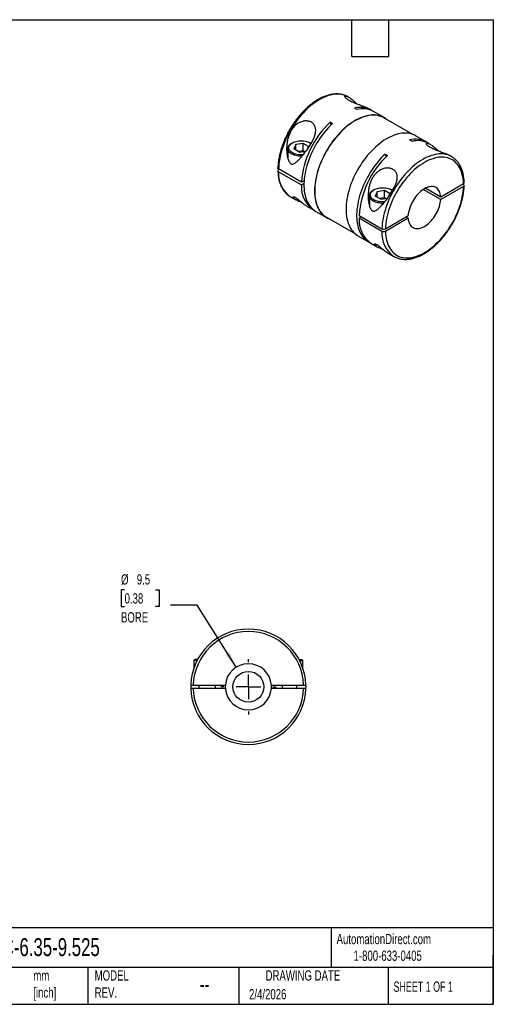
# Model space of a CAD drawing. Header units: millimetres. Extents: x 6 to 273, y 6 to 210.
# Tile 2 of 2: x 175 to 273, y 6 to 210. Entities that reach past the tile are written whole.
import ezdxf

# ---------------------------------------------------------------- set-up
doc = ezdxf.new("R2010")
doc.units = ezdxf.units.MM
doc.linetypes.add('SLD-Center', pattern=[19.05, 15.24, -1.27, 1.27, -1.27])
doc.linetypes.add('SLD-Solid', pattern=[0])
doc.layers.add('CENTER', color=40, linetype='SLD-Center')
doc.layers.add('DIMENSIONS', color=140, linetype='SLD-Solid', lineweight=25)
doc.layers.add('TEXT', color=140, linetype='SLD-Solid', lineweight=25)
doc.styles.add('SLDTEXTSTYLE0', font='TXT', dxfattribs={"width": 0.7})
doc.styles.add('SLDTEXTSTYLE1', font='TXT', dxfattribs={"width": 0.65})
doc.dimstyles.new('SLDDIMSTYLE2', dxfattribs={"dimtxt": 2.158008, "dimasz": 3.302, "dimexe": 0, "dimexo": 0.0625, "dimgap": 0.539502, "dimtad": 0, "dimtih": 1, "dimtoh": 1, "dimdec": 1, "dimrnd": 1e-09, "dimzin": 12, "dimdsep": 46, "dimtxsty": 'SLDTEXTSTYLE0', "dimsah": 1, "dimcen": 0, "dimadec": 0, "dimazin": 3, "dimtfac": 1, "dimtdec": 1, "dimtofl": 0, "dimtmove": 0, "dimatfit": 3, "dimfxl": 0, "dimfrac": 2, "dimtolj": 1, "dimtzin": 12, "dimarcsym": 0})

# ---------------------------------------------------------------- blocks, each defined once
blk = doc.blocks.new('_D_4')
at = {"layer": 'DIMENSIONS'}
for p, q in [((196.91, 91.88), (196.18, 91.88)), ((196.18, 91.88), (196.18, 88.45)), ((203.32, 91.88), (204.05, 91.88)), ((204.05, 91.88), (204.05, 88.45)), ((196.18, 88.45), (196.91, 88.45)), ((204.05, 88.45), (203.32, 88.45)), ((211.91, 88.75), (206.36, 88.75)), ((219.94, 75.92), (211.91, 88.75))]:
    blk.add_line(p, q, dxfattribs=at)
blk.add_solid([(219.94, 75.92), (218.62, 78.99), (217.76, 78.45)], dxfattribs=at)
at = {"layer": 'DIMENSIONS', "char_height": 2.117, "attachment_point": 1, "style": 'SLDTEXTSTYLE0'}
for s, insert in [('%%c', (196.18, 95.1)), ('9.5', (199.43, 95.1)), ('0.38', (196.91, 91.18)), ('BORE', (196.16, 87.27))]:
    blk.add_mtext(s, dxfattribs=dict(at, insert=insert))
blk = doc.blocks.new('SW_CENTERMARKSYMBOL_0')
at = {"layer": 'CENTER', "color": 0}
for p, q in [((0, 5.08), (0, 5.715)), ((0, 0), (0, 2.54)), ((-5.08, 0), (-5.715, 0)), ((0, 0), (-2.54, 0)), ((0, 0), (0, -2.54)), ((0, 0), (2.54, 0)), ((5.08, 0), (5.715, 0)), ((0, -5.08), (0, -5.715))]:
    blk.add_line(p, q, dxfattribs=at)

msp = doc.modelspace()

# ---------------------------------------------------------------- linework, layer by layer
for p, q in [((243.22, 193.54), (243.07, 193.62)), ((244.87, 191.02), (244.38, 191.31)), ((247.81, 190.89), (247.45, 191.09)), ((250.49, 189.34), (248.3, 190.6)), ((256.43, 185.85), (250.47, 189.29)), ((239.84, 188.11), (239.34, 188.4)), ((239.34, 188.4), (239.52, 187.81)), ((259.19, 184.31), (257, 185.58)), ((230.62, 182.95), (230.62, 180.92)), ((231.57, 184.15), (231.43, 184.07)), ((232.25, 183.76), (231.84, 182.88)), ((233.78, 184), (232.25, 183.76)), ((232.25, 182.64), (232.25, 183.76)), ((234.91, 183.35), (233.78, 184)), ((233.78, 182.5), (233.78, 184)), ((234.67, 182.84), (234.91, 183.35)), ((235.32, 184.07), (235.18, 184.15)), ((255.76, 184.73), (256.26, 184.45)), ((260.05, 183.82), (259.69, 184.03)), ((232.96, 182.23), (231.84, 182.88)), ((233.78, 182.5), (232.76, 182.34)), ((232.96, 182.23), (234.38, 182.45)), ((233.98, 182.39), (233.78, 182.5)), ((250.73, 181.83), (251.22, 181.54)), ((250.73, 181.83), (250.91, 181.24)), ((264.42, 181.29), (264.28, 181.38)), ((264.44, 181.29), (264.42, 181.29)), ((231.3, 179.78), (231.19, 179.86)), ((233.45, 176.01), (228.71, 178.75)), ((228.85, 178.66), (228.71, 178.58)), ((228.71, 178.17), (233.45, 175.44)), ((233.97, 176.31), (233.45, 176.01)), ((233.45, 175.44), (233.94, 175.73)), ((259.08, 174.81), (262.19, 173.01)), ((262.19, 173.01), (266.89, 175.72)), ((266.89, 175.15), (262.19, 172.44)), ((266.74, 175.64), (266.89, 175.56)), ((231.16, 173.02), (231.17, 173.01)), ((231.17, 173.01), (232.24, 172.4)), ((247.45, 173.23), (247.45, 171.2)), ((248.4, 174.44), (248.26, 174.36)), ((249.08, 174.05), (248.67, 173.16)), ((249.79, 172.51), (248.67, 173.16)), ((250.61, 174.28), (249.08, 174.05)), ((249.08, 172.92), (249.08, 174.05)), ((250.61, 172.79), (249.59, 172.63)), ((249.79, 172.51), (251.21, 172.73)), ((251.74, 173.63), (250.61, 174.28)), ((250.61, 172.79), (250.61, 174.28)), ((250.81, 172.67), (250.61, 172.79)), ((251.5, 173.12), (251.74, 173.63)), ((252.15, 174.36), (252.01, 174.44)), ((262.19, 172.44), (258.58, 174.52)), ((234.63, 171.01), (235.91, 170.28)), ((236.4, 169.99), (238.6, 168.72)), ((238.62, 168.77), (244.58, 165.33)), ((245.33, 169.15), (250.06, 166.42)), ((245.82, 168.87), (245.33, 168.58)), ((248.13, 170.07), (248.02, 170.14)), ((250.77, 166.42), (255.47, 169.13)), ((254.98, 168.85), (255.47, 168.56)), ((250.06, 165.85), (245.33, 168.58)), ((255.47, 168.56), (250.77, 165.85)), ((245.1, 164.97), (247.29, 163.7)), ((247.79, 163.42), (249.07, 162.68)), ((251.46, 161.3), (252.53, 160.68)), ((252.51, 160.69), (252.53, 160.68)), ((211.42, 77.48), (211.22, 77.28)), ((211.22, 77.28), (211.22, 75.76)), ((211.86, 77.28), (211.22, 77.28)), ((211.97, 77.48), (211.42, 77.48)), ((232.97, 77.48), (233.52, 77.48)), ((233.07, 77.28), (233.72, 77.28)), ((233.72, 77.28), (233.52, 77.48)), ((233.72, 75.76), (233.72, 77.28)), ((211.07, 72.23), (217.72, 72.23)), ((217.72, 71.53), (211.07, 71.53)), ((212.27, 72.23), (212.27, 71.53)), ((215.67, 71.53), (215.67, 72.23)), ((227.22, 72.23), (233.86, 72.23)), ((233.86, 71.53), (227.22, 71.53)), ((229.47, 72.23), (229.47, 71.53)), ((232.47, 71.53), (232.47, 72.23))]:
    msp.add_line(p, q)
at = {"flags": 128}
for points in [[(243.07, 193.62), (242.98, 193.67), (242.66, 193.83), (242.33, 193.95), (241.99, 194.05), (241.63, 194.12), (241.26, 194.17), (240.87, 194.18), (240.48, 194.16), (240.08, 194.12), (239.67, 194.05), (239.26, 193.95), (238.84, 193.82), (238.41, 193.66), (237.98, 193.48), (237.55, 193.27), (237.12, 193.03), (236.69, 192.77), (236.26, 192.48), (235.83, 192.17), (235.4, 191.84), (234.98, 191.48), (234.57, 191.1), (234.16, 190.7), (233.76, 190.28), (233.37, 189.85), (232.99, 189.39), (232.61, 188.92), (232.26, 188.43), (231.91, 187.94), (231.58, 187.43), (231.26, 186.9), (230.96, 186.37), (230.67, 185.83), (230.4, 185.29), (230.15, 184.74), (229.92, 184.18), (229.7, 183.62), (229.51, 183.06), (229.34, 182.51), (229.18, 181.95), (229.05, 181.4), (228.94, 180.85), (228.85, 180.31), (228.78, 179.78), (228.73, 179.26), (228.71, 178.75)], [(251.01, 188.98), (250.87, 189.09), (250.57, 189.29), (250.26, 189.46), (249.94, 189.6), (249.6, 189.72), (249.24, 189.8), (248.88, 189.86), (248.5, 189.89), (248.11, 189.89), (247.72, 189.86), (247.31, 189.8), (246.9, 189.72), (246.48, 189.6), (246.05, 189.46), (245.63, 189.29), (245.19, 189.09), (244.76, 188.87), (244.33, 188.62), (243.9, 188.34), (243.46, 188.04), (243.04, 187.72), (242.61, 187.37), (242.19, 187), (241.78, 186.61), (241.38, 186.2), (240.98, 185.77), (240.59, 185.32), (240.21, 184.86), (239.85, 184.38), (239.49, 183.89), (239.16, 183.38), (238.83, 182.86), (238.52, 182.33), (238.22, 181.8), (237.95, 181.25), (237.69, 180.7), (237.45, 180.15), (237.22, 179.59), (237.02, 179.03), (236.83, 178.47), (236.67, 177.91), (236.53, 177.36), (236.41, 176.81), (236.31, 176.26), (236.23, 175.73), (236.18, 175.2), (236.14, 174.68), (236.13, 174.17), (236.14, 173.68), (236.18, 173.2), (236.23, 172.73), (236.31, 172.29), (236.41, 171.86), (236.53, 171.45), (236.67, 171.06), (236.83, 170.69), (237.02, 170.34), (237.22, 170.02), (237.45, 169.72), (237.69, 169.44), (237.95, 169.19), (238.22, 168.97), (238.52, 168.77), (238.83, 168.6), (239.16, 168.46), (239.17, 168.45)], [(250.47, 189.29), (250.24, 189.42), (249.91, 189.56), (249.57, 189.67), (249.22, 189.76), (248.86, 189.82), (248.48, 189.84), (248.1, 189.84), (247.7, 189.82), (247.3, 189.76), (246.89, 189.67), (246.47, 189.56), (246.05, 189.42), (245.62, 189.25), (245.19, 189.05), (244.76, 188.83), (244.33, 188.58), (243.9, 188.3), (243.47, 188), (243.04, 187.68), (242.62, 187.34), (242.2, 186.97), (241.79, 186.58), (241.39, 186.17), (240.99, 185.74), (240.61, 185.3), (240.23, 184.84), (239.87, 184.36), (239.52, 183.87), (239.18, 183.36), (238.85, 182.85), (238.54, 182.32), (238.25, 181.78), (237.98, 181.24), (237.72, 180.69), (237.48, 180.14), (237.25, 179.59), (237.05, 179.03), (236.87, 178.47), (236.7, 177.92), (236.56, 177.36), (236.44, 176.82), (236.34, 176.27), (236.27, 175.74), (236.21, 175.21), (236.18, 174.7), (236.17, 174.19), (236.18, 173.7), (236.21, 173.22), (236.27, 172.76), (236.34, 172.32), (236.44, 171.89), (236.56, 171.48), (236.7, 171.09), (236.87, 170.72), (237.05, 170.38), (237.25, 170.05), (237.48, 169.76), (237.72, 169.48), (237.98, 169.23), (238.25, 169.01), (238.54, 168.81), (238.62, 168.77)], [(239.84, 188.11), (239.42, 187.71), (239.02, 187.29), (238.63, 186.85), (238.24, 186.4), (237.87, 185.93), (237.5, 185.44), (237.16, 184.94), (236.82, 184.42), (236.5, 183.9), (236.2, 183.36), (235.91, 182.82), (235.64, 182.27), (235.38, 181.72), (235.15, 181.16), (234.93, 180.6), (234.74, 180.03), (234.56, 179.47), (234.41, 178.91), (234.28, 178.36), (234.17, 177.81), (234.08, 177.27), (234.01, 176.73), (233.96, 176.21), (233.94, 175.69), (233.94, 175.19), (233.96, 174.7), (234.01, 174.23), (234.08, 173.77), (234.17, 173.33), (234.28, 172.91), (234.41, 172.5), (234.56, 172.12), (234.74, 171.76), (234.93, 171.43), (235.15, 171.12), (235.38, 170.83), (235.64, 170.57), (235.91, 170.33), (236.2, 170.12), (236.4, 169.99)], [(257, 185.58), (256.77, 185.71), (256.44, 185.85), (256.1, 185.96), (255.75, 186.05), (255.38, 186.11), (255.01, 186.13), (254.62, 186.13), (254.22, 186.11), (253.82, 186.05), (253.4, 185.96), (252.98, 185.85), (252.56, 185.7), (252.13, 185.53), (251.7, 185.34), (251.27, 185.11), (250.83, 184.86), (250.4, 184.59), (249.97, 184.29), (249.54, 183.96), (249.12, 183.62), (248.7, 183.25), (248.29, 182.86), (247.88, 182.45), (247.48, 182.02), (247.1, 181.57), (246.72, 181.1), (246.35, 180.62), (246, 180.13), (245.66, 179.62), (245.33, 179.11), (245.02, 178.58), (244.73, 178.04), (244.45, 177.5), (244.19, 176.95), (243.95, 176.39), (243.73, 175.83), (243.52, 175.27), (243.34, 174.71), (243.18, 174.16), (243.03, 173.6), (242.91, 173.05), (242.81, 172.51), (242.74, 171.97), (242.68, 171.44), (242.65, 170.92), (242.64, 170.42), (242.65, 169.92), (242.68, 169.44), (242.74, 168.98), (242.81, 168.53), (242.91, 168.1), (243.03, 167.69), (243.18, 167.3), (243.34, 166.93), (243.52, 166.59), (243.73, 166.26), (243.95, 165.96), (244.19, 165.69), (244.45, 165.44), (244.73, 165.21), (245.02, 165.01), (245.1, 164.97)], [(233.53, 181.36), (233.45, 181.36), (233.15, 181.37), (232.85, 181.39), (232.57, 181.43), (232.29, 181.49), (232.02, 181.57), (231.77, 181.66), (231.54, 181.77), (231.33, 181.89), (231.14, 182.02), (230.98, 182.17), (230.85, 182.32), (230.74, 182.48), (230.67, 182.65), (230.63, 182.82), (230.62, 182.99), (230.65, 183.16), (230.7, 183.33), (230.79, 183.5), (230.91, 183.65), (231.06, 183.8), (231.23, 183.94), (231.43, 184.07)], [(233.77, 181.66), (233.66, 181.65), (233.37, 181.64), (233.09, 181.65), (232.81, 181.68), (232.53, 181.72), (232.27, 181.79), (232.02, 181.87), (231.78, 181.96), (231.57, 182.07), (231.38, 182.19), (231.21, 182.33), (231.08, 182.47), (230.97, 182.63), (230.89, 182.79), (230.84, 182.95), (230.82, 183.11), (230.84, 183.28), (230.89, 183.44), (230.97, 183.6), (231.08, 183.75), (231.21, 183.9), (231.38, 184.03), (231.57, 184.15), (231.78, 184.26), (232.02, 184.36), (232.27, 184.44), (232.53, 184.5), (232.81, 184.55), (233.09, 184.58), (233.37, 184.58), (233.66, 184.58), (233.94, 184.55), (234.22, 184.5), (234.48, 184.44), (234.73, 184.36), (234.96, 184.26), (235.18, 184.15), (235.37, 184.03), (235.42, 183.99)], [(235.32, 184.07), (235.42, 184.01), (235.43, 184)], [(230.51, 181.34), (230.55, 181.42), (230.62, 181.52)], [(250.73, 181.83), (250.31, 181.43), (249.91, 181.01), (249.51, 180.57), (249.13, 180.11), (248.76, 179.64), (248.39, 179.15), (248.04, 178.65), (247.71, 178.14), (247.39, 177.61), (247.08, 177.08), (246.8, 176.53), (246.53, 175.98), (246.27, 175.43), (246.04, 174.87), (245.82, 174.31), (245.63, 173.75), (245.45, 173.19), (245.3, 172.63), (245.17, 172.07), (245.05, 171.52), (244.97, 170.98), (244.9, 170.44), (244.85, 169.92), (244.83, 169.4), (244.83, 168.9), (244.85, 168.41), (244.9, 167.94), (244.97, 167.48), (245.05, 167.04), (245.17, 166.62), (245.3, 166.22), (245.45, 165.84), (245.63, 165.48), (245.82, 165.14), (246.04, 164.83), (246.27, 164.54), (246.53, 164.28), (246.8, 164.04), (247.08, 163.83), (247.39, 163.65), (247.55, 163.57)], [(264.42, 181.29), (264.34, 181.34), (264.02, 181.5), (263.69, 181.63), (263.34, 181.72), (262.98, 181.8), (262.61, 181.84), (262.23, 181.85), (261.84, 181.84), (261.44, 181.79), (261.03, 181.72), (260.61, 181.62), (260.19, 181.49), (259.77, 181.34), (259.34, 181.15), (258.91, 180.94), (258.48, 180.71), (258.04, 180.44), (257.61, 180.16), (257.18, 179.84), (256.76, 179.51), (256.34, 179.15), (255.92, 178.77), (255.51, 178.37), (255.11, 177.95), (254.72, 177.52), (254.34, 177.06), (253.97, 176.59), (253.61, 176.11), (253.26, 175.61), (252.93, 175.1), (252.61, 174.58), (252.31, 174.04), (252.03, 173.5), (251.76, 172.96), (251.5, 172.41), (251.27, 171.85), (251.06, 171.3), (250.86, 170.74), (250.69, 170.18), (250.54, 169.62), (250.4, 169.07), (250.29, 168.53), (250.2, 167.99), (250.13, 167.45), (250.09, 166.93), (250.06, 166.42)], [(266.89, 175.72), (266.86, 176.2), (266.81, 176.66), (266.74, 177.11), (266.65, 177.54), (266.54, 177.95), (266.4, 178.34), (266.25, 178.71), (266.07, 179.06), (265.87, 179.38), (265.65, 179.68), (265.41, 179.96), (265.16, 180.2), (264.88, 180.42), (264.59, 180.62), (264.29, 180.79), (263.96, 180.92), (263.63, 181.03), (263.27, 181.12), (262.91, 181.17), (262.54, 181.19), (262.15, 181.18), (261.76, 181.15), (261.35, 181.08), (260.94, 180.99), (260.53, 180.86), (260.11, 180.71), (259.68, 180.53), (259.26, 180.33), (258.83, 180.09), (258.4, 179.83), (257.97, 179.55), (257.55, 179.24), (257.13, 178.9), (256.71, 178.55), (256.3, 178.17), (255.9, 177.77), (255.51, 177.35), (255.12, 176.91), (254.75, 176.45), (254.38, 175.98), (254.03, 175.5), (253.7, 175), (253.37, 174.49), (253.07, 173.97), (252.77, 173.43), (252.5, 172.9), (252.24, 172.35), (252.01, 171.8), (251.79, 171.25), (251.59, 170.7), (251.41, 170.15), (251.25, 169.6), (251.12, 169.05), (251, 168.51), (250.91, 167.97), (250.84, 167.44), (250.8, 166.93), (250.77, 166.42)], [(250.6, 171.94), (250.49, 171.93), (250.2, 171.93), (249.92, 171.93), (249.63, 171.96), (249.36, 172.01), (249.1, 172.07), (248.85, 172.15), (248.61, 172.25), (248.4, 172.36), (248.21, 172.48), (248.04, 172.61), (247.9, 172.76), (247.8, 172.91), (247.72, 173.07), (247.67, 173.23), (247.65, 173.4), (247.67, 173.56), (247.72, 173.73), (247.8, 173.88), (247.9, 174.04), (248.04, 174.18), (248.21, 174.32), (248.4, 174.44), (248.61, 174.55), (248.85, 174.64), (249.1, 174.72), (249.36, 174.79), (249.63, 174.83), (249.92, 174.86), (250.2, 174.87), (250.49, 174.86), (250.77, 174.83), (251.04, 174.79), (251.31, 174.72), (251.56, 174.64), (251.79, 174.55), (252.01, 174.44), (252.2, 174.32), (252.25, 174.27)], [(250.77, 165.85), (250.8, 165.37), (250.84, 164.9), (250.91, 164.46), (251, 164.03), (251.12, 163.62), (251.25, 163.23), (251.41, 162.86), (251.59, 162.51), (251.79, 162.19), (252.01, 161.89), (252.24, 161.61), (252.5, 161.37), (252.77, 161.14), (253.07, 160.95), (253.37, 160.78), (253.7, 160.64), (254.03, 160.53), (254.38, 160.45), (254.75, 160.4), (255.12, 160.38), (255.51, 160.39), (255.9, 160.42), (256.3, 160.49), (256.71, 160.58), (257.13, 160.7), (257.55, 160.86), (257.97, 161.03), (258.4, 161.24), (258.83, 161.48), (259.26, 161.74), (259.68, 162.02), (260.11, 162.33), (260.53, 162.67), (260.94, 163.02), (261.35, 163.4), (261.76, 163.8), (262.15, 164.22), (262.54, 164.66), (262.91, 165.11), (263.27, 165.59), (263.63, 166.07), (263.96, 166.57), (264.29, 167.08), (264.59, 167.6), (264.88, 168.13), (265.16, 168.67), (265.41, 169.22), (265.65, 169.76), (265.87, 170.32), (266.07, 170.87), (266.25, 171.42), (266.4, 171.97), (266.54, 172.52), (266.65, 173.06), (266.74, 173.6), (266.81, 174.12), (266.86, 174.64), (266.89, 175.15)], [(262.19, 173.01), (262.16, 173.31), (262.1, 173.6), (262.02, 173.86), (261.92, 174.11), (261.8, 174.33), (261.66, 174.53), (261.5, 174.7), (261.32, 174.84), (261.12, 174.96), (260.91, 175.04), (260.68, 175.1), (260.44, 175.13), (260.19, 175.13), (259.93, 175.09), (259.66, 175.03), (259.39, 174.94), (259.11, 174.82), (258.83, 174.67), (258.55, 174.5), (258.27, 174.3), (258, 174.07), (257.73, 173.82), (257.47, 173.56), (257.22, 173.27), (256.98, 172.96), (256.75, 172.64), (256.54, 172.31), (256.34, 171.97), (256.16, 171.61), (256, 171.26), (255.86, 170.9), (255.74, 170.54), (255.64, 170.18), (255.56, 169.82), (255.5, 169.47), (255.47, 169.13)], [(250.36, 171.65), (250.28, 171.65), (249.98, 171.65), (249.68, 171.68), (249.4, 171.72), (249.12, 171.78), (248.85, 171.85), (248.6, 171.94), (248.37, 172.05), (248.16, 172.17), (247.97, 172.31), (247.81, 172.45), (247.68, 172.61), (247.57, 172.77), (247.5, 172.93), (247.46, 173.11), (247.45, 173.28), (247.48, 173.45), (247.53, 173.62), (247.62, 173.78), (247.74, 173.94), (247.89, 174.09), (248.06, 174.23), (248.26, 174.36)], [(252.15, 174.36), (252.25, 174.29), (252.26, 174.29)], [(247.34, 171.63), (247.38, 171.7), (247.45, 171.8)], [(255.47, 168.56), (255.5, 168.26), (255.56, 167.97), (255.64, 167.71), (255.74, 167.46), (255.86, 167.24), (256, 167.04), (256.16, 166.87), (256.34, 166.73), (256.54, 166.61), (256.75, 166.52), (256.98, 166.47), (257.22, 166.44), (257.47, 166.44), (257.73, 166.47), (258, 166.54), (258.27, 166.63), (258.55, 166.75), (258.83, 166.9), (259.11, 167.07), (259.39, 167.27), (259.66, 167.5), (259.93, 167.74), (260.19, 168.01), (260.44, 168.3), (260.68, 168.61), (260.91, 168.93), (261.12, 169.26), (261.32, 169.6), (261.5, 169.95), (261.66, 170.31), (261.8, 170.67), (261.92, 171.03), (262.02, 171.39), (262.1, 171.75), (262.16, 172.1), (262.19, 172.44)]]:
    msp.add_lwpolyline(points, dxfattribs=at)
msp.add_circle((222.47, 71.88), 3.18)
for centre, radius, start, end in [((245.55, 186.77), 4.69, 57.7899, 104.5458), ((246.05, 186.43), 4.74, 61.6627, 104.4116), ((252.18, 174.69), 18.78, 133.1406, 175.9762), ((256.94, 180.2), 4.68, 57.7844, 104.5514), ((257.44, 179.85), 4.74, 61.668, 104.4063), ((264.06, 167.84), 18.78, 133.1406, 175.9762), ((234.47, 177.75), 5.78, 175.7743, 234.982), ((239.1, 174.99), 5.67, 175.4328, 238.812), ((251.08, 168.15), 5.77, 175.7351, 235.2287), ((255.82, 165.42), 5.78, 175.7743, 234.982), ((222.47, 71.88), 11.9, 1.6854, 178.3146), ((222.47, 71.88), 11.4, 1.7594, 178.2406), ((222.47, 71.88), 4.76, 4.2145, 175.7855), ((222.47, 71.88), 11.9, 178.3146, 181.6854), ((222.47, 71.88), 11.9, 181.6854, 358.3146), ((222.47, 71.88), 11.4, 181.7594, 358.2406), ((222.47, 71.88), 4.76, 175.7855, 184.2145), ((222.47, 71.88), 4.76, 184.2145, 355.7855), ((222.47, 71.88), 4.76, 355.7855, 4.2145), ((222.47, 71.88), 11.9, 358.3146, 1.6854)]:
    msp.add_arc(centre, radius, start, end)
for points, knots in [([(243.08, 193.61), (243.02, 193.65), (242.86, 193.74), (242.58, 193.87), (242.25, 193.99), (241.91, 194.09), (241.56, 194.16), (241.19, 194.21), (240.82, 194.23), (240.44, 194.22), (240.05, 194.19), (239.65, 194.13), (239.24, 194.04), (238.84, 193.93), (238.42, 193.79), (238.01, 193.63), (237.59, 193.44), (237.17, 193.23), (236.75, 192.99), (236.33, 192.73), (235.92, 192.45), (235.51, 192.15), (235.1, 191.82), (234.7, 191.48), (234.3, 191.11), (233.91, 190.73), (233.53, 190.33), (233.16, 189.91), (232.79, 189.48), (232.44, 189.04), (232.1, 188.58), (231.77, 188.1), (231.45, 187.62), (231.14, 187.13), (230.85, 186.63), (230.58, 186.12), (230.32, 185.6), (230.07, 185.08), (229.84, 184.55), (229.63, 184.02), (229.44, 183.49), (229.26, 182.96), (229.11, 182.43), (228.97, 181.9), (228.85, 181.37), (228.75, 180.85), (228.67, 180.34), (228.61, 179.83), (228.58, 179.37), (228.57, 179.08), (228.56, 178.96)], [0, 0, 0, 0, 0.01222, 0.032629, 0.053047, 0.073503, 0.094024, 0.114632, 0.135339, 0.15615, 0.177063, 0.198071, 0.219161, 0.240319, 0.261531, 0.282781, 0.304059, 0.325352, 0.346653, 0.367954, 0.389251, 0.41054, 0.431819, 0.453089, 0.474348, 0.495597, 0.516837, 0.538067, 0.559289, 0.580505, 0.601714, 0.622919, 0.644121, 0.66532, 0.686519, 0.707718, 0.728918, 0.750121, 0.771328, 0.79254, 0.813758, 0.834983, 0.856218, 0.877463, 0.898718, 0.919986, 0.941265, 0.962558, 0.983863, 1, 1, 1, 1]), ([(247.45, 191.09), (247.34, 191.15), (247.18, 191.24), (246.89, 191.37), (246.61, 191.5), (246.25, 191.64), (245.83, 191.79), (245.39, 191.95), (244.96, 192.11), (244.53, 192.28), (244.12, 192.45), (243.72, 192.63), (243.36, 192.82), (243.04, 193.01), (242.77, 193.2), (242.57, 193.38), (242.43, 193.54), (242.38, 193.67), (242.41, 193.76), (242.51, 193.8), (242.67, 193.78), (242.84, 193.72), (243.05, 193.64), (243.33, 193.48), (243.69, 193.23), (244.07, 192.93), (244.46, 192.57), (244.74, 192.3), (244.89, 192.15), (244.9, 192.14)], [0, 0, 0, 0, 0.043375, 0.070217, 0.097054, 0.13502, 0.173742, 0.208206, 0.243466, 0.27644, 0.310275, 0.343086, 0.376837, 0.410912, 0.446061, 0.48326, 0.521777, 0.558935, 0.597171, 0.641126, 0.686343, 0.713015, 0.739692, 0.794308, 0.843696, 0.893107, 0.944498, 0.995902, 1, 1, 1, 1]), ([(231.25, 179.81), (231.16, 179.87), (231.07, 179.95), (230.93, 180.15), (230.86, 180.27), (230.71, 180.62), (230.63, 180.87), (230.51, 181.38), (230.46, 181.64), (230.4, 182.16), (230.38, 182.41), (230.36, 183.19), (230.39, 183.71), (230.51, 184.48), (230.56, 184.74), (230.69, 185.24), (230.77, 185.49), (230.95, 185.98), (231.06, 186.21), (231.31, 186.68), (231.45, 186.9), (231.76, 187.31), (231.93, 187.51), (232.32, 187.87), (232.52, 188.03), (232.96, 188.3), (233.2, 188.42), (233.68, 188.58), (233.93, 188.63), (234.29, 188.66), (234.41, 188.66), (234.65, 188.65), (234.77, 188.63), (234.99, 188.59), (235.1, 188.56), (235.31, 188.48), (235.4, 188.43), (235.68, 188.27), (235.84, 188.14), (236.1, 187.82), (236.2, 187.64), (236.33, 187.24), (236.37, 187.02), (236.38, 186.58), (236.35, 186.34), (236.26, 185.87), (236.19, 185.63), (236.01, 185.16), (235.91, 184.92), (235.57, 184.22), (235.3, 183.76), (234.73, 182.91), (234.43, 182.5), (233.83, 181.72), (233.53, 181.36), (233.08, 180.86), (232.93, 180.7), (232.62, 180.39), (232.46, 180.25), (232.15, 179.99), (231.99, 179.88), (231.72, 179.77), (231.63, 179.74), (231.44, 179.74), (231.35, 179.76), (231.25, 179.81)], [0, 0, 0, 0, 0.015625, 0.015625, 0.03125, 0.03125, 0.0625, 0.0625, 0.09375, 0.09375, 0.125, 0.125, 0.1875, 0.1875, 0.21875, 0.21875, 0.25, 0.25, 0.28125, 0.28125, 0.3125, 0.3125, 0.34375, 0.34375, 0.375, 0.375, 0.40625, 0.40625, 0.4375, 0.4375, 0.453125, 0.453125, 0.46875, 0.46875, 0.484375, 0.484375, 0.5, 0.5, 0.53125, 0.53125, 0.5625, 0.5625, 0.59375, 0.59375, 0.625, 0.625, 0.65625, 0.65625, 0.6875, 0.6875, 0.75, 0.75, 0.8125, 0.8125, 0.875, 0.875, 0.90625, 0.90625, 0.9375, 0.9375, 0.96875, 0.96875, 0.984375, 0.984375, 1, 1, 1, 1]), ([(264.28, 181.38), (264.17, 181.43), (264.01, 181.53), (263.72, 181.66), (263.44, 181.78), (263.08, 181.92), (262.66, 182.08), (262.22, 182.24), (261.79, 182.4), (261.36, 182.56), (260.94, 182.73), (260.55, 182.91), (260.19, 183.1), (259.87, 183.29), (259.6, 183.48), (259.39, 183.66), (259.26, 183.83), (259.21, 183.95), (259.24, 184.04), (259.34, 184.08), (259.5, 184.06), (259.67, 184.01), (259.88, 183.92), (260.16, 183.76), (260.52, 183.51), (260.9, 183.21), (261.29, 182.86), (261.57, 182.59), (261.71, 182.43), (261.73, 182.42)], [0, 0, 0, 0, 0.043375, 0.070217, 0.097054, 0.13502, 0.173742, 0.208206, 0.243466, 0.27644, 0.310275, 0.343086, 0.376837, 0.410912, 0.446061, 0.48326, 0.521777, 0.558935, 0.597171, 0.641126, 0.686343, 0.713015, 0.739692, 0.794308, 0.843696, 0.893107, 0.944498, 0.995902, 1, 1, 1, 1]), ([(267.03, 175.93), (267.03, 175.95), (267.03, 176.14), (267.01, 176.47), (266.96, 176.93), (266.89, 177.37), (266.8, 177.8), (266.7, 178.21), (266.57, 178.61), (266.42, 178.98), (266.25, 179.34), (266.06, 179.68), (265.85, 179.99), (265.62, 180.29), (265.38, 180.56), (265.12, 180.8), (264.84, 181.02), (264.62, 181.18), (264.48, 181.26), (264.44, 181.28)], [0, 0, 0, 0, 0.0097, 0.075104, 0.14053, 0.205938, 0.271303, 0.336591, 0.401762, 0.466769, 0.531564, 0.596098, 0.660332, 0.724237, 0.787805, 0.851052, 0.91402, 0.976771, 1, 1, 1, 1]), ([(228.71, 178.75), (228.67, 178.77), (228.6, 178.82), (228.56, 178.9), (228.57, 178.94), (228.57, 178.96)], [0, 0, 0, 0, 0.420151, 0.840299, 1, 1, 1, 1]), ([(248.08, 170.1), (247.99, 170.15), (247.9, 170.24), (247.76, 170.44), (247.69, 170.55), (247.53, 170.9), (247.46, 171.15), (247.34, 171.66), (247.29, 171.92), (247.23, 172.44), (247.21, 172.7), (247.19, 173.47), (247.22, 173.99), (247.34, 174.77), (247.39, 175.02), (247.52, 175.53), (247.6, 175.78), (247.78, 176.26), (247.89, 176.5), (248.14, 176.96), (248.28, 177.18), (248.59, 177.6), (248.76, 177.79), (249.15, 178.15), (249.35, 178.31), (249.79, 178.59), (250.03, 178.7), (250.51, 178.86), (250.76, 178.92), (251.12, 178.95), (251.24, 178.95), (251.48, 178.93), (251.59, 178.92), (251.82, 178.87), (251.93, 178.84), (252.13, 178.77), (252.23, 178.72), (252.51, 178.56), (252.67, 178.42), (252.93, 178.1), (253.03, 177.92), (253.16, 177.53), (253.2, 177.31), (253.21, 176.86), (253.18, 176.63), (253.09, 176.16), (253.02, 175.92), (252.84, 175.44), (252.74, 175.2), (252.4, 174.51), (252.13, 174.05), (251.56, 173.19), (251.26, 172.79), (250.66, 172.01), (250.36, 171.65), (249.91, 171.14), (249.75, 170.98), (249.45, 170.68), (249.29, 170.53), (248.98, 170.28), (248.82, 170.16), (248.55, 170.05), (248.46, 170.03), (248.27, 170.02), (248.18, 170.04), (248.08, 170.1)], [0, 0, 0, 0, 0.015625, 0.015625, 0.03125, 0.03125, 0.0625, 0.0625, 0.09375, 0.09375, 0.125, 0.125, 0.1875, 0.1875, 0.21875, 0.21875, 0.25, 0.25, 0.28125, 0.28125, 0.3125, 0.3125, 0.34375, 0.34375, 0.375, 0.375, 0.40625, 0.40625, 0.4375, 0.4375, 0.453125, 0.453125, 0.46875, 0.46875, 0.484375, 0.484375, 0.5, 0.5, 0.53125, 0.53125, 0.5625, 0.5625, 0.59375, 0.59375, 0.625, 0.625, 0.65625, 0.65625, 0.6875, 0.6875, 0.75, 0.75, 0.8125, 0.8125, 0.875, 0.875, 0.90625, 0.90625, 0.9375, 0.9375, 0.96875, 0.96875, 0.984375, 0.984375, 1, 1, 1, 1]), ([(228.71, 178.58), (228.62, 178.53), (228.56, 178.45), (228.56, 178.3), (228.62, 178.23), (228.71, 178.17)], [0, 0, 0, 0, 0.5, 0.5, 1, 1, 1, 1]), ([(228.56, 178.37), (228.56, 178.35), (228.57, 178.17), (228.59, 177.83), (228.63, 177.38), (228.7, 176.93), (228.79, 176.5), (228.9, 176.09), (229.03, 175.7), (229.18, 175.32), (229.35, 174.96), (229.54, 174.63), (229.75, 174.31), (229.97, 174.02), (230.22, 173.75), (230.48, 173.5), (230.75, 173.28), (230.98, 173.12), (231.12, 173.04), (231.16, 173.02)], [0, 0, 0, 0, 0.0097, 0.075104, 0.14053, 0.205938, 0.271303, 0.336591, 0.401762, 0.466769, 0.531564, 0.596098, 0.660332, 0.724237, 0.787805, 0.851052, 0.91402, 0.976771, 1, 1, 1, 1]), ([(252.51, 160.7), (252.57, 160.66), (252.74, 160.56), (253.02, 160.44), (253.35, 160.31), (253.69, 160.21), (254.04, 160.14), (254.4, 160.1), (254.78, 160.08), (255.16, 160.08), (255.55, 160.12), (255.95, 160.18), (256.35, 160.26), (256.76, 160.37), (257.17, 160.51), (257.59, 160.68), (258.01, 160.86), (258.43, 161.08), (258.85, 161.31), (259.26, 161.57), (259.68, 161.85), (260.09, 162.16), (260.5, 162.48), (260.9, 162.83), (261.3, 163.19), (261.69, 163.57), (262.07, 163.97), (262.44, 164.39), (262.8, 164.82), (263.16, 165.27), (263.5, 165.73), (263.83, 166.2), (264.15, 166.68), (264.45, 167.18), (264.74, 167.68), (265.02, 168.19), (265.28, 168.71), (265.52, 169.23), (265.75, 169.75), (265.96, 170.28), (266.16, 170.81), (266.33, 171.35), (266.49, 171.88), (266.63, 172.4), (266.75, 172.93), (266.84, 173.45), (266.92, 173.97), (266.98, 174.48), (267.02, 174.94), (267.03, 175.22), (267.03, 175.35)], [0, 0, 0, 0, 0.0128386, 0.0332348, 0.0536394, 0.0740829, 0.0945917, 0.1151863, 0.13588, 0.1566779, 0.1775781, 0.1985727, 0.2196497, 0.2407948, 0.261993, 0.2832304, 0.3044943, 0.3257743, 0.347062, 0.3683499, 0.389633, 0.4109087, 0.4321752, 0.4534315, 0.4746774, 0.4959131, 0.5171391, 0.5383561, 0.5595652, 0.5807673, 0.6019636, 0.6231553, 0.6443436, 0.6655298, 0.6867152, 0.7079009, 0.7290879, 0.7502775, 0.7714709, 0.7926694, 0.8138743, 0.8350868, 0.8563081, 0.8775393, 0.8987816, 0.9200356, 0.9413022, 0.9625816, 0.9838736, 1, 1, 1, 1]), ([(266.89, 175.72), (266.92, 175.75), (266.99, 175.8), (267.04, 175.87), (267.03, 175.92), (267.03, 175.93)], [0, 0, 0, 0, 0.422143, 0.84429, 1, 1, 1, 1]), ([(266.89, 175.56), (266.98, 175.5), (267.03, 175.43), (267.03, 175.28), (266.98, 175.2), (266.89, 175.15)], [0, 0, 0, 0, 0.5, 0.5, 1, 1, 1, 1]), ([(233.62, 171.74), (233.61, 171.74), (233.51, 171.78), (233.32, 171.87), (233.04, 172), (232.74, 172.13), (232.45, 172.28), (232.17, 172.43), (231.94, 172.58), (231.77, 172.73), (231.68, 172.86), (231.67, 172.94), (231.71, 172.98), (231.78, 172.99), (231.87, 172.98), (231.98, 172.94), (232.1, 172.88), (232.17, 172.84)], [0, 0, 0, 0, 0.003997, 0.056613, 0.119403, 0.183935, 0.265533, 0.349333, 0.451327, 0.55595, 0.653371, 0.753158, 0.810783, 0.869636, 0.905577, 0.942399, 1, 1, 1, 1]), ([(232.17, 172.84), (232.24, 172.8), (232.35, 172.73), (232.52, 172.61), (232.68, 172.49), (232.86, 172.35), (233.09, 172.16), (233.36, 171.94), (233.68, 171.68), (234.01, 171.43), (234.32, 171.21), (234.54, 171.06), (234.62, 171.02), (234.63, 171.01)], [0, 0, 0, 0, 0.07379, 0.123446, 0.174446, 0.241577, 0.31006, 0.423905, 0.54019, 0.687394, 0.837753, 0.981427, 1, 1, 1, 1]), ([(250.06, 166.42), (250.16, 166.36), (250.29, 166.33), (250.55, 166.33), (250.68, 166.36), (250.77, 166.42)], [0, 0, 0, 0, 0.5, 0.5, 1, 1, 1, 1]), ([(250.77, 165.85), (250.68, 165.79), (250.55, 165.76), (250.29, 165.76), (250.16, 165.79), (250.06, 165.85)], [0, 0, 0, 0, 0.5, 0.5, 1, 1, 1, 1]), ([(250.44, 162.02), (250.44, 162.02), (250.34, 162.07), (250.15, 162.16), (249.87, 162.28), (249.57, 162.42), (249.28, 162.56), (249, 162.71), (248.77, 162.87), (248.6, 163.01), (248.51, 163.14), (248.49, 163.22), (248.54, 163.27), (248.61, 163.28), (248.7, 163.26), (248.81, 163.23), (248.93, 163.16), (249, 163.13)], [0, 0, 0, 0, 0.003997, 0.056613, 0.119403, 0.183935, 0.265533, 0.349333, 0.451327, 0.55595, 0.653371, 0.753158, 0.810783, 0.869636, 0.905577, 0.942399, 1, 1, 1, 1]), ([(249, 163.13), (249.07, 163.09), (249.18, 163.02), (249.35, 162.9), (249.51, 162.77), (249.69, 162.63), (249.92, 162.44), (250.19, 162.23), (250.51, 161.97), (250.84, 161.71), (251.15, 161.49), (251.37, 161.35), (251.45, 161.3), (251.46, 161.3)], [0, 0, 0, 0, 0.0737902, 0.1234455, 0.1744464, 0.2415772, 0.3100599, 0.4239053, 0.5401904, 0.6873935, 0.8377525, 0.9814268, 1, 1, 1, 1]), ([(210.57, 72.23), (210.57, 72.23), (210.62, 72.23), (210.81, 72.23), (210.94, 72.23), (211.07, 72.23)], [0, 0, 0, 0, 0.5, 0.5, 1, 1, 1, 1]), ([(211.07, 71.53), (210.94, 71.53), (210.81, 71.53), (210.63, 71.53), (210.57, 71.53), (210.57, 71.53)], [0, 0, 0, 0, 0.5, 0.5, 1, 1, 1, 1]), ([(233.86, 72.23), (233.99, 72.23), (234.12, 72.23), (234.31, 72.23), (234.36, 72.23), (234.36, 72.23)], [0, 0, 0, 0, 0.5, 0.5, 1, 1, 1, 1]), ([(234.36, 71.53), (234.36, 71.53), (234.31, 71.53), (234.12, 71.53), (233.99, 71.53), (233.86, 71.53)], [0, 0, 0, 0, 0.5, 0.5, 1, 1, 1, 1])]:
    msp.add_open_spline(points, degree=3, knots=knots)
at = {"layer": 'TEXT'}
for p, q in [((6.35, 209.55), (273.05, 209.55)), ((243.84, 201.93), (243.84, 209.55)), ((251.46, 201.93), (251.46, 209.55)), ((273.05, 209.55), (273.05, 6.35)), ((243.84, 201.93), (251.46, 201.93)), ((273.05, 22.13), (6.35, 22.13)), ((239.58, 22.13), (239.58, 13.97)), ((273.05, 6.35), (273.05, 16.51)), ((273.05, 13.97), (6.35, 13.97)), ((189.3, 13.97), (189.3, 6.35)), ((220.47, 13.97), (220.47, 6.35)), ((251.35, 13.97), (251.35, 6.35)), ((6.35, 6.35), (273.05, 6.35))]:
    msp.add_line(p, q, dxfattribs=at)

# ---------------------------------------------------------------- block references
at = {"layer": 'CENTER'}
msp.add_blockref('SW_CENTERMARKSYMBOL_0', (222.47, 71.88), dxfattribs=at)

# ---------------------------------------------------------------- texts
at = {"layer": 'TEXT'}
for s, insert, char_height, attachment_point, style in [('AutomationDirect.com', (240.69, 20.88), 2.1167, 1, 'SLDTEXTSTYLE0'), ('SHR-24C-6.35-9.525', (159.21, 20), 3.7042, 1, 'SLDTEXTSTYLE0'), ('1-800-633-0405', (244.19, 17.44), 2.1167, 1, 'SLDTEXTSTYLE0'), ('mm^J[inch]', (178.06, 13.36), 2.117, 1, 'SLDTEXTSTYLE0'), ('MODEL ^JREV.', (190.73, 13.36), 2.1167, 1, 'SLDTEXTSTYLE0'), ('DRAWING DATE', (233.73, 13.36), 2.1167, 2, 'SLDTEXTSTYLE0'), ('--', (212.43, 12.08), 3.175, 1, 'SLDTEXTSTYLE0'), ('SHEET 1 OF 1', (252.44, 11.05), 2.1167, 1, 'SLDTEXTSTYLE1'), ('2/4/2026', (222.61, 9.49), 2.117, 1, 'SLDTEXTSTYLE0')]:
    msp.add_mtext(s, dxfattribs=dict(at, insert=insert, char_height=char_height, attachment_point=attachment_point, style=style))

# ---------------------------------------------------------------- dimensions: what is measured, and where the dimension line sits
at = {"layer": 'DIMENSIONS'}
dim = msp.add_diameter_dim_2p(p1=(224.99, 67.84), p2=(219.94, 75.92), text='<>\\PBORE', dimstyle='SLDDIMSTYLE2', dxfattribs=at)
dim.commit()
dim.dimension.update_dxf_attribs({"geometry": '_D_4', "text_midpoint": (200.11, 89.87), "dimtype": 163})

doc.saveas('drawing.dxf')
